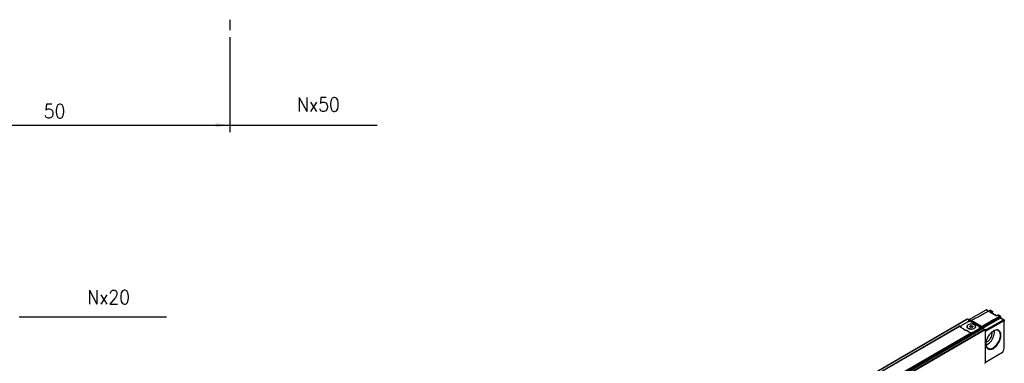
# Model space of a CAD drawing. Header units: millimetres. Extents: x -500 to 879, y -326 to 328.
# Tile 10 of 19: x -207 to -67, y 6 to 54. Entities that reach past the tile are written whole.
import ezdxf

# ---------------------------------------------------------------- set-up
doc = ezdxf.new("R2010")
doc.units = ezdxf.units.MM
doc.layers.add('1', color=7, linetype='Continuous')
doc.styles.add('CONVERTER_11', font='txt.shx', dxfattribs={"width": 0.9})
doc.dimstyles.new('ME10_DIM_49', dxfattribs={"dimtxt": 2, "dimasz": 2, "dimexe": 1, "dimexo": 1, "dimgap": 1, "dimtad": 1, "dimdsep": 46, "dimtxsty": 'CONVERTER_11', "dimsah": 1, "dimcen": 0.09, "dimclrd": 2, "dimclre": 2, "dimclrt": 2, "dimadec": 0, "dimazin": 0, "dimtfac": 1, "dimtdec": 4, "dimtix": 1, "dimtmove": 0, "dimatfit": 3, "dimfxl": 1, "dimtolj": 1, "dimtzin": 0, "dimarcsym": 0})

# ---------------------------------------------------------------- blocks, each defined once
blk = doc.blocks.new('REGLA_S-520-T__11', base_point=(-812.41, -232.3))
at = {"color": 7, "linetype": 'Continuous'}
for p, q in [((-360.44, 58.47), (-347.82, 65.52)), ((-347.34, 65.56), (-345.99, 64.79)), ((-343.48, 64.55), (-344.69, 65.26)), ((-344.54, 63.87), (-344.47, 63.84)), ((-340.35, 61.45), (-344.47, 63.84)), ((-343.22, 63.11), (-343.22, 64.02)), ((-798.93, -194.17), (-361.23, 59.16)), ((-361.17, 56.87), (-365.41, 54.41)), ((-361.08, 59.11), (-359.86, 57.89)), ((-360.59, 57.41), (-360.59, 57.1)), ((-360.48, 57.54), (-359.11, 58.33)), ((-358.51, 58.04), (-359.01, 58.32)), ((-358.62, 57.28), (-352.61, 53.8)), ((-353.03, 53.8), (-358.34, 56.87)), ((-350.63, 52.37), (-337.87, 59.76)), ((-348.54, 51.2), (-335.59, 58.44)), ((-348.33, 50.51), (-335.24, 57.82)), ((-339.54, 61.9), (-340.44, 61.4)), ((-337.74, 61.23), (-338.96, 61.94)), ((-335.1, 58.48), (-337.54, 59.89)), ((-334.9, 57.62), (-334.9, 58.03)), ((-334.9, 39.71), (-334.9, 57.62)), ((-366.37, 54.13), (-789.55, -190.79)), ((-366.42, 53.92), (-366.41, 54.04)), ((-366.34, 54.08), (-366.34, 53.6)), ((-365.99, 53.46), (-366.17, 53.36)), ((-365.99, 53.21), (-365.99, 53.6)), ((-363.76, 51.91), (-365.83, 53.1)), ((-363.75, 51.82), (-362.05, 50.83)), ((-359.82, 49.63), (-361.89, 50.82)), ((-361.44, 53.58), (-361.44, 53.74)), ((-359.56, 53.91), (-358.74, 54.39)), ((-359.26, 53.27), (-359.56, 53.91)), ((-359.26, 53.27), (-358.74, 53.57)), ((-358.14, 53.09), (-359.26, 53.27)), ((-358.74, 54.39), (-358.74, 53.57)), ((-358.74, 54.39), (-357.63, 54.21)), ((-358.74, 53.57), (-357.63, 53.4)), ((-357.63, 53.4), (-358.14, 53.09)), ((-357.85, 48.35), (-352.1, 51.68)), ((-357.85, 49.17), (-357.85, 48.35)), ((-357.63, 54.21), (-357.63, 53.4)), ((-357.63, 54.21), (-357.33, 53.57)), ((-357.33, 53.57), (-357.63, 53.4)), ((-357.28, 49.71), (-353.03, 52.16)), ((-353.03, 51.35), (-357.28, 48.89)), ((-355.44, 53.58), (-355.44, 53.74)), ((-352.45, 52.17), (-352.45, 52.98)), ((-352.1, 52.5), (-352.1, 51.68)), ((-352.02, 52.98), (-352.03, 52.86)), ((-350.81, 53.58), (-351.09, 53.74)), ((-350.66, 53.33), (-350.66, 52.5)), ((-350.48, 52.24), (-348.73, 51.96)), ((-348.54, 50.88), (-348.54, 51.7)), ((-348.54, 50.88), (-348.54, 27.96)), ((-348.54, 50.88), (-348.33, 50.51)), ((-348.33, 28.09), (-348.33, 50.51)), ((-336.28, 35.31), (-348.33, 28.09)), ((-348.54, 27.96), (-348.33, 28.09)), ((-348.54, 27.56), (-348.54, 27.96))]:
    blk.add_line(p, q, dxfattribs=at)
at = {"color": 3, "linetype": 'Continuous'}
for p, q in [((-346.29, 64.63), (-347.82, 65.52)), ((-345.19, 65.22), (-343.97, 64.51)), ((-345.1, 63.88), (-343.97, 64.51)), ((-340.58, 61.26), (-345.1, 63.88)), ((-344.54, 63.87), (-343.83, 64.27)), ((-343.28, 63.15), (-343.28, 63.93)), ((-798.78, -194.22), (-361.08, 59.11)), ((-360.24, 57.61), (-359.01, 58.32)), ((-358.62, 57.01), (-358.62, 57.28)), ((-351.09, 53.74), (-358.51, 58.04)), ((-339.44, 61.89), (-340.58, 61.26)), ((-339.44, 61.89), (-338.22, 61.19)), ((-338.22, 61.19), (-337.87, 60.57)), ((-335.59, 58.44), (-337.87, 59.76)), ((-335.24, 57.82), (-335.59, 58.44)), ((-366.41, 54.04), (-789.31, -190.72)), ((-350.66, 52.5), (-788.36, -200.83)), ((-788.17, -201.09), (-350.48, 52.24)), ((-786.43, -201.37), (-348.73, 51.96)), ((-786.24, -201.63), (-348.54, 51.7)), ((-357.85, 49.17), (-781.17, -195.84)), ((-358.21, 49.29), (-781.11, -195.47)), ((-365.99, 53.52), (-366.2, 53.4)), ((-357.28, 48.89), (-357.28, 49.71)), ((-353.03, 51.35), (-353.03, 52.16)), ((-352.61, 53.44), (-352.61, 53.8)), ((-352.1, 52.5), (-350.66, 53.33)), ((-352.03, 52.86), (-350.81, 53.58))]:
    blk.add_line(p, q, dxfattribs=at)
blk.add_arc((-344.11, 64.27), 0.279, 359.02551, 59.8242, dxfattribs=at)
at = {"color": 7, "linetype": 'Continuous'}
for centre, radius, start, end in [((-360.21, 57.07), 0.541, 93.08565, 119.78), ((-350.95, 53.33), 0.283, 0.03061, 59.96946)]:
    blk.add_arc(centre, radius, start, end, dxfattribs=at)
for points, knots in [([(-358.51, 58.04), (-357.4, 58.63), (-355.19, 59.83), (-351.86, 61.63), (-348.53, 63.42), (-346.3, 64.62), (-345.19, 65.22)], [0, 0, 0, 0, 3.780232, 7.560463, 11.347824, 15.135181, 15.135181, 15.135181, 15.135181]), ([(-347.34, 65.56), (-347.41, 65.59), (-347.58, 65.64), (-347.74, 65.56), (-347.82, 65.52)], [0, 0, 0, 0, 0.2285345, 0.507372, 0.507372, 0.507372, 0.507372]), ([(-344.69, 65.26), (-344.74, 65.28), (-344.84, 65.32), (-344.98, 65.3), (-345.1, 65.27), (-345.16, 65.23), (-345.19, 65.22)], [0, 0, 0, 0, 0.1484705, 0.312642, 0.4122035, 0.5188611, 0.5188611, 0.5188611, 0.5188611]), ([(-345.1, 63.88), (-345.08, 63.88), (-345.02, 63.9), (-344.92, 63.91), (-344.79, 63.91), (-344.68, 63.9), (-344.59, 63.89), (-344.55, 63.87), (-344.54, 63.87)], [0, 0, 0, 0, 0.0738434, 0.1801277, 0.3109031, 0.4386104, 0.525644, 0.5684687, 0.5684687, 0.5684687, 0.5684687]), ([(-343.48, 64.55), (-343.44, 64.53), (-343.37, 64.48), (-343.29, 64.36), (-343.23, 64.2), (-343.22, 64.09), (-343.22, 64.02)], [0, 0, 0, 0, 0.1351393, 0.2784981, 0.4146416, 0.6268335, 0.6268335, 0.6268335, 0.6268335]), ([(-361.23, 59.16), (-361.21, 59.16), (-361.15, 59.17), (-361.11, 59.13), (-361.08, 59.11)], [0, 0, 0, 0, 0.0695574, 0.1640678, 0.1640678, 0.1640678, 0.1640678]), ([(-360.48, 57.54), (-360.49, 57.53), (-360.52, 57.51), (-360.55, 57.48), (-360.58, 57.45), (-360.58, 57.42), (-360.59, 57.41)], [0, 0, 0, 0, 0.0590672, 0.0934111, 0.1393891, 0.1785257, 0.1785257, 0.1785257, 0.1785257]), ([(-360.24, 57.61), (-359.94, 57.61), (-359.38, 57.61), (-358.86, 57.39), (-358.62, 57.28)], [0, 0, 0, 0, 0.875241, 1.666828, 1.666828, 1.666828, 1.666828]), ([(-359.11, 58.33), (-359.09, 58.34), (-359.06, 58.35), (-359.03, 58.33), (-359.01, 58.32)], [0, 0, 0, 0, 0.0468022, 0.1042475, 0.1042475, 0.1042475, 0.1042475]), ([(-351.09, 53.74), (-350.02, 54.36), (-347.88, 55.6), (-344.66, 57.46), (-341.44, 59.32), (-339.3, 60.56), (-338.22, 61.19)], [0, 0, 0, 0, 3.712795, 7.42559, 11.145389, 14.865192, 14.865192, 14.865192, 14.865192]), ([(-350.66, 53.17), (-349.61, 53.78), (-347.49, 55.01), (-344.3, 56.85), (-341.09, 58.71), (-338.95, 59.95), (-337.87, 60.57)], [0, 0, 0, 0, 3.671944, 7.343887, 11.063257, 14.780058, 14.780058, 14.780058, 14.780058]), ([(-340.44, 61.4), (-340.45, 61.4), (-340.48, 61.38), (-340.51, 61.35), (-340.55, 61.31), (-340.57, 61.28), (-340.58, 61.26)], [0, 0, 0, 0, 0.0428968, 0.0907963, 0.1427579, 0.1986766, 0.1986766, 0.1986766, 0.1986766]), ([(-339.54, 61.9), (-339.5, 61.92), (-339.4, 61.98), (-339.24, 62.01), (-339.08, 61.99), (-339, 61.95), (-338.96, 61.94)], [0, 0, 0, 0, 0.1475249, 0.3403558, 0.4818958, 0.6154886, 0.6154886, 0.6154886, 0.6154886]), ([(-337.74, 61.23), (-337.79, 61.25), (-337.88, 61.29), (-338.02, 61.27), (-338.13, 61.23), (-338.19, 61.2), (-338.22, 61.19)], [0, 0, 0, 0, 0.1430297, 0.301851, 0.3988723, 0.5033664, 0.5033664, 0.5033664, 0.5033664]), ([(-337.53, 60.37), (-337.54, 60.41), (-337.54, 60.5), (-337.63, 60.6), (-337.75, 60.63), (-337.83, 60.59), (-337.87, 60.57)], [0, 0, 0, 0, 0.14002, 0.2540646, 0.3669375, 0.5036581, 0.5036581, 0.5036581, 0.5036581]), ([(-337.53, 59.85), (-337.59, 59.85), (-337.71, 59.84), (-337.81, 59.79), (-337.87, 59.76)], [0, 0, 0, 0, 0.162662, 0.3515403, 0.3515403, 0.3515403, 0.3515403]), ([(-337.54, 60.79), (-337.54, 60.84), (-337.55, 60.93), (-337.59, 61.06), (-337.66, 61.17), (-337.72, 61.22), (-337.74, 61.23)], [0, 0, 0, 0, 0.1237187, 0.2780411, 0.4152543, 0.5050701, 0.5050701, 0.5050701, 0.5050701]), ([(-337.54, 60.79), (-337.54, 60.76), (-337.54, 60.69), (-337.54, 60.58), (-337.54, 60.48), (-337.54, 60.4), (-337.53, 60.37)], [0, 0, 0, 0, 0.1049516, 0.2099032, 0.3157395, 0.4268849, 0.4268849, 0.4268849, 0.4268849]), ([(-337.54, 59.89), (-337.54, 59.97), (-337.53, 60.13), (-337.53, 60.29), (-337.53, 60.37)], [0, 0, 0, 0, 0.2372655, 0.4756473, 0.4756473, 0.4756473, 0.4756473]), ([(-337.53, 59.85), (-337.53, 59.86), (-337.53, 59.87), (-337.54, 59.88), (-337.54, 59.89)], [0, 0, 0, 0, 0.02013951, 0.04152316, 0.04152316, 0.04152316, 0.04152316]), ([(-335.59, 58.44), (-335.5, 58.48), (-335.34, 58.56), (-335.18, 58.51), (-335.1, 58.48)], [0, 0, 0, 0, 0.2788376, 0.507372, 0.507372, 0.507372, 0.507372]), ([(-335.24, 57.82), (-335.15, 57.85), (-334.96, 57.9), (-334.92, 57.71), (-334.9, 57.62)], [0, 0, 0, 0, 0.2468009, 0.4954625, 0.4954625, 0.4954625, 0.4954625]), ([(-335.1, 58.48), (-335.04, 58.43), (-334.91, 58.31), (-334.9, 58.13), (-334.9, 58.03)], [0, 0, 0, 0, 0.2328484, 0.5182881, 0.5182881, 0.5182881, 0.5182881]), ([(-365.83, 53.1), (-366, 53.21), (-366.3, 53.41), (-366.38, 53.77), (-366.42, 53.92)], [0, 0, 0, 0, 0.573572, 1.041979, 1.041979, 1.041979, 1.041979]), ([(-366.41, 54.04), (-366.41, 54.05), (-366.4, 54.07), (-366.39, 54.09), (-366.38, 54.12), (-366.37, 54.13), (-366.37, 54.13)], [0, 0, 0, 0, 0.0290335, 0.0618154, 0.0764389, 0.1005969, 0.1005969, 0.1005969, 0.1005969]), ([(-366.37, 54.13), (-366.37, 54.13), (-366.36, 54.13), (-366.35, 54.14), (-366.34, 54.1), (-366.34, 54.09), (-366.34, 54.08)], [0, 0, 0, 0, 0.00678221, 0.01356443, 0.04625814, 0.07032487, 0.07032487, 0.07032487, 0.07032487]), ([(-365.41, 54.41), (-365.58, 54.3), (-365.88, 54.11), (-365.96, 53.75), (-365.99, 53.6)], [0, 0, 0, 0, 0.573572, 1.041979, 1.041979, 1.041979, 1.041979]), ([(-365.99, 53.6), (-365.98, 53.5), (-365.96, 53.31), (-365.84, 53.15), (-365.78, 53.07)], [0, 0, 0, 0, 0.2757597, 0.5755629, 0.5755629, 0.5755629, 0.5755629]), ([(-361.89, 50.82), (-362.37, 50.87), (-363.18, 50.94), (-363.59, 51.62), (-363.76, 51.91)], [0, 0, 0, 0, 1.332097, 2.278226, 2.278226, 2.278226, 2.278226]), ([(-355.34, 53.74), (-355.45, 54.06), (-355.7, 54.82), (-356.98, 55.39), (-358.44, 55.61), (-359.91, 55.39), (-361.19, 54.82), (-361.44, 54.06), (-361.54, 53.74)], [0, 0, 0, 0, 0.988581, 2.299572, 3.868095, 5.436619, 6.74761, 7.736191, 7.736191, 7.736191, 7.736191]), ([(-361.29, 54.28), (-361.36, 54.19), (-361.48, 53.99), (-361.52, 53.77), (-361.54, 53.66)], [0, 0, 0, 0, 0.349823, 0.6802781, 0.6802781, 0.6802781, 0.6802781]), ([(-361.54, 53.74), (-361.49, 53.49), (-361.36, 52.95), (-360.89, 52.64), (-360.64, 52.47)], [0, 0, 0, 0, 0.72603, 1.615067, 1.615067, 1.615067, 1.615067]), ([(-355.44, 53.74), (-355.55, 54.05), (-355.79, 54.78), (-357.03, 55.34), (-358.44, 55.55), (-359.86, 55.34), (-361.1, 54.78), (-361.34, 54.05), (-361.44, 53.74)], [0, 0, 0, 0, 0.956691, 2.225392, 3.743318, 5.261244, 6.529945, 7.486636, 7.486636, 7.486636, 7.486636]), ([(-361.44, 53.74), (-361.39, 53.5), (-361.27, 52.98), (-360.82, 52.68), (-360.56, 52.51)], [0, 0, 0, 0, 0.70261, 1.562968, 1.562968, 1.562968, 1.562968]), ([(-361.3, 53.05), (-361.34, 53.14), (-361.42, 53.3), (-361.44, 53.49), (-361.44, 53.58)], [0, 0, 0, 0, 0.2768421, 0.5444193, 0.5444193, 0.5444193, 0.5444193]), ([(-360.64, 52.47), (-360.11, 52.27), (-359.02, 51.84), (-357.35, 51.99), (-355.81, 52.51), (-355.48, 53.37), (-355.34, 53.74)], [0, 0, 0, 0, 1.661471, 3.455453, 4.99559, 6.12102, 6.12102, 6.12102, 6.12102]), ([(-360.56, 52.51), (-360.06, 52.31), (-359, 51.9), (-357.39, 52.05), (-355.9, 52.55), (-355.58, 53.39), (-355.44, 53.74)], [0, 0, 0, 0, 1.607876, 3.343987, 4.834442, 5.923568, 5.923568, 5.923568, 5.923568]), ([(-358.21, 49.29), (-358.5, 49.29), (-359.06, 49.29), (-359.58, 49.52), (-359.82, 49.63)], [0, 0, 0, 0, 0.875241, 1.666828, 1.666828, 1.666828, 1.666828]), ([(-359.44, 49.45), (-359.06, 49.4), (-358.32, 49.29), (-357.62, 49.57), (-357.28, 49.71)], [0, 0, 0, 0, 1.137157, 2.217642, 2.217642, 2.217642, 2.217642]), ([(-357.85, 49.17), (-357.87, 49.19), (-357.89, 49.25), (-357.99, 49.28), (-358.1, 49.3), (-358.17, 49.29), (-358.21, 49.29)], [0, 0, 0, 0, 0.076293, 0.183125, 0.285862, 0.3966881, 0.3966881, 0.3966881, 0.3966881]), ([(-355.35, 53.66), (-355.36, 53.77), (-355.4, 53.99), (-355.53, 54.19), (-355.59, 54.28)], [0, 0, 0, 0, 0.3304954, 0.6803614, 0.6803614, 0.6803614, 0.6803614]), ([(-355.44, 53.58), (-355.45, 53.48), (-355.46, 53.29), (-355.55, 53.12), (-355.59, 53.03)], [0, 0, 0, 0, 0.2798692, 0.5704428, 0.5704428, 0.5704428, 0.5704428]), ([(-352.45, 52.98), (-352.48, 53.14), (-352.56, 53.49), (-352.87, 53.69), (-353.03, 53.8)], [0, 0, 0, 0, 0.468406, 1.041979, 1.041979, 1.041979, 1.041979]), ([(-353.03, 52.16), (-352.87, 52.27), (-352.56, 52.47), (-352.48, 52.82), (-352.45, 52.98)], [0, 0, 0, 0, 0.573572, 1.041979, 1.041979, 1.041979, 1.041979]), ([(-353.03, 51.35), (-352.87, 51.46), (-352.56, 51.66), (-352.48, 52.01), (-352.45, 52.17)], [0, 0, 0, 0, 0.573572, 1.041979, 1.041979, 1.041979, 1.041979]), ([(-352.61, 53.8), (-352.44, 53.69), (-352.14, 53.49), (-352.06, 53.14), (-352.02, 52.98)], [0, 0, 0, 0, 0.573572, 1.041979, 1.041979, 1.041979, 1.041979]), ([(-352.45, 52.72), (-352.37, 52.66), (-352.24, 52.55), (-352.14, 52.39), (-352.1, 52.32)], [0, 0, 0, 0, 0.2784394, 0.5274307, 0.5274307, 0.5274307, 0.5274307]), ([(-352.1, 52.5), (-352.1, 52.53), (-352.09, 52.6), (-352.07, 52.69), (-352.05, 52.78), (-352.04, 52.84), (-352.03, 52.86)], [0, 0, 0, 0, 0.0923988, 0.209338, 0.2900054, 0.3724617, 0.3724617, 0.3724617, 0.3724617]), ([(-350.48, 52.24), (-350.52, 52.27), (-350.63, 52.32), (-350.65, 52.44), (-350.66, 52.5)], [0, 0, 0, 0, 0.1603525, 0.3392879, 0.3392879, 0.3392879, 0.3392879]), ([(-348.73, 51.96), (-348.68, 51.94), (-348.58, 51.88), (-348.56, 51.76), (-348.54, 51.7)], [0, 0, 0, 0, 0.1603525, 0.3392879, 0.3392879, 0.3392879, 0.3392879]), ([(-348.05, 41.29), (-347.94, 40.19), (-347.72, 38.14), (-344.31, 37.04), (-341.2, 39.01), (-338.64, 42.15), (-337.24, 45.93), (-337.13, 49.61), (-339.87, 51.91), (-341.73, 51.04), (-342.75, 50.57)], [0, 0, 0, 0, 3.066068, 5.646588, 9.092091, 13.401089, 17.695083, 21.107482, 23.679621, 26.777197, 26.777197, 26.777197, 26.777197]), ([(-342.92, 50.46), (-343.59, 49.95), (-344.99, 48.87), (-346.54, 46.64), (-347.7, 44.2), (-347.94, 42.44), (-348.05, 41.61)], [0, 0, 0, 0, 2.517234, 5.276536, 8.035837, 10.553071, 10.553071, 10.553071, 10.553071]), ([(-346.99, 40.99), (-345.96, 41.82), (-343.83, 43.53), (-342.37, 46.65), (-341.8, 49.2), (-341.9, 50.39), (-341.95, 50.94)], [0, 0, 0, 0, 3.905208, 8.117215, 10.026438, 11.669848, 11.669848, 11.669848, 11.669848]), ([(-346.99, 42.99), (-346.31, 43.53), (-344.89, 44.67), (-343.9, 46.79), (-343.51, 48.6), (-343.66, 49.48), (-343.73, 49.88)], [0, 0, 0, 0, 2.587261, 5.377782, 6.829452, 8.044469, 8.044469, 8.044469, 8.044469]), ([(-346.58, 38.17), (-345.79, 37.99), (-343.94, 37.58), (-341.23, 39.54), (-339.02, 42.29), (-337.73, 45.58), (-337.38, 48.91), (-338.66, 50.3), (-339.21, 50.9)], [0, 0, 0, 0, 2.344815, 5.465268, 9.212081, 12.958894, 16.079347, 18.424162, 18.424162, 18.424162, 18.424162]), ([(-342.75, 50.57), (-342.78, 50.55), (-342.84, 50.51), (-342.89, 50.48), (-342.92, 50.46)], [0, 0, 0, 0, 0.1008763, 0.2027351, 0.2027351, 0.2027351, 0.2027351]), ([(-339.21, 50.9), (-339.76, 51.06), (-340.97, 51.43), (-342.12, 50.87), (-342.75, 50.57)], [0, 0, 0, 0, 1.65531, 3.667405, 3.667405, 3.667405, 3.667405]), ([(-357.85, 48.66), (-357.75, 48.69), (-357.55, 48.75), (-357.37, 48.85), (-357.28, 48.89)], [0, 0, 0, 0, 0.3193034, 0.6252407, 0.6252407, 0.6252407, 0.6252407]), ([(-347.95, 42.59), (-347.79, 42.64), (-347.45, 42.73), (-347.15, 42.9), (-346.99, 42.99)], [0, 0, 0, 0, 0.4963, 1.038676, 1.038676, 1.038676, 1.038676]), ([(-348.05, 41.61), (-348.05, 41.59), (-348.05, 41.55), (-348.05, 41.52), (-348.05, 41.5)], [0, 0, 0, 0, 0.0534108, 0.106587, 0.106587, 0.106587, 0.106587]), ([(-348.05, 41.5), (-348.05, 41.49), (-348.05, 41.45), (-348.05, 41.42), (-348.05, 41.41)], [0, 0, 0, 0, 0.04816634, 0.09617226, 0.09617226, 0.09617226, 0.09617226]), ([(-348.05, 41.41), (-348.05, 41.39), (-348.05, 41.35), (-348.05, 41.31), (-348.05, 41.29)], [0, 0, 0, 0, 0.0552586, 0.1102746, 0.1102746, 0.1102746, 0.1102746]), ([(-348.05, 41.29), (-347.99, 40.62), (-347.88, 39.39), (-346.98, 38.55), (-346.58, 38.17)], [0, 0, 0, 0, 1.947912, 3.560453, 3.560453, 3.560453, 3.560453]), ([(-347.98, 40.53), (-347.81, 40.59), (-347.47, 40.72), (-347.15, 40.9), (-346.99, 40.99)], [0, 0, 0, 0, 0.529026, 1.090755, 1.090755, 1.090755, 1.090755]), ([(-336.28, 35.31), (-336.22, 35.34), (-336.12, 35.42), (-336.05, 35.54), (-336.01, 35.6)], [0, 0, 0, 0, 0.1883154, 0.3957472, 0.3957472, 0.3957472, 0.3957472]), ([(-336.01, 35.6), (-335.69, 36.29), (-335.08, 37.59), (-334.96, 39.03), (-334.9, 39.71)], [0, 0, 0, 0, 2.254225, 4.290005, 4.290005, 4.290005, 4.290005])]:
    blk.add_open_spline(points, degree=3, knots=knots, dxfattribs=at)
at = {"color": 3, "linetype": 'Continuous'}
for points, knots in [([(-343.97, 64.51), (-343.88, 64.55), (-343.72, 64.63), (-343.56, 64.58), (-343.48, 64.55)], [0, 0, 0, 0, 0.2788376, 0.507372, 0.507372, 0.507372, 0.507372]), ([(-343.83, 64.27), (-343.68, 64.31), (-343.38, 64.4), (-343.31, 64.09), (-343.28, 63.93)], [0, 0, 0, 0, 0.3948815, 0.79274, 0.79274, 0.79274, 0.79274]), ([(-343.22, 64.02), (-343.22, 64), (-343.23, 63.97), (-343.26, 63.95), (-343.28, 63.93)], [0, 0, 0, 0, 0.0468406, 0.1041979, 0.1041979, 0.1041979, 0.1041979]), ([(-339.54, 61.9), (-339.53, 61.91), (-339.49, 61.92), (-339.46, 61.9), (-339.44, 61.89)], [0, 0, 0, 0, 0.0469662, 0.1039856, 0.1039856, 0.1039856, 0.1039856]), ([(-339.44, 61.89), (-339.36, 61.94), (-339.2, 62.01), (-339.03, 61.96), (-338.96, 61.94)], [0, 0, 0, 0, 0.2788376, 0.507372, 0.507372, 0.507372, 0.507372])]:
    blk.add_open_spline(points, degree=3, knots=knots, dxfattribs=at)
at = {"color": 7, "linetype": 'Continuous'}
blk.add_open_spline([(-358.34, 56.87), (-358.81, 57.04), (-359.75, 57.38), (-360.69, 57.04), (-361.17, 56.87)], degree=3, dxfattribs=at)
blk = doc.blocks.new('REGLA_S2-520-T__12', base_point=(-812.41, -246.45))
blk.add_blockref('REGLA_S-520-T__11', (-812.41, -232.3))
blk = doc.blocks.new('Iso0', base_point=(-732.75, -185))
blk.add_blockref('REGLA_S2-520-T__12', (-812.41, -246.45))
blk = doc.blocks.new('*D88')
at = {"layer": '1', "color": 2, "linetype": 'Continuous'}
for p, q in [((-227.3, 51.9), (-227.3, 38.41)), ((-177.3, 51.9), (-177.3, 38.41)), ((-227.3, 39.41), (-177.3, 39.41))]:
    blk.add_line(p, q, dxfattribs=at)
at = {"layer": '1', "color": 2}
for points in [[(-225.3, 39.67), (-225.3, 39.14), (-227.3, 39.41)], [(-179.3, 39.14), (-179.3, 39.67), (-177.3, 39.41)]]:
    blk.add_solid(points, dxfattribs=at)
at = {"layer": '1', "color": 2, "insert": (-203.8, 40.41), "char_height": 2, "attachment_point": 7, "rotation": 0.0001, "line_spacing_factor": 0.60024, "style": 'CONVERTER_11'}
blk.add_mtext('50', dxfattribs=at)
blk = doc.blocks.new('Posiciones_Io', base_point=(-250.38, 56.374))
at = {"layer": '1', "color": 2, "linetype": 'Continuous'}
for p, q in [((-177.3, 54.4), (-177.3, 52.9)), ((-177.3, 39.405), (-156.3, 39.405)), ((-207.3, 12.131), (-186.3, 12.131))]:
    blk.add_line(p, q, dxfattribs=at)
at = {"layer": '1', "color": 2, "style": 'CONVERTER_11', "width": 0.9}
for s, p in [('Nx50', (-167.713, 41.328)), ('Nx20', (-197.606, 13.944))]:
    blk.add_text(s, height=2, dxfattribs=at).set_placement(p)
at = {"layer": '1'}
dim = blk.add_linear_dim(base=(-227.3, 39.405), p1=(-177.3, 52.9), p2=(-227.3, 52.9), dimstyle='ME10_DIM_49', dxfattribs=at)
dim.commit()
dim.dimension.update_dxf_attribs({"geometry": '*D88', "text_midpoint": (-202.3, 41.405), "text_rotation": 0.00014})

msp = doc.modelspace()

# ---------------------------------------------------------------- block references
at = {"xscale": 0.2, "yscale": 0.2, "zscale": 0.2}
msp.add_blockref('Iso0', (-146.55, -37), dxfattribs=at)
at = {"layer": '1'}
msp.add_blockref('Posiciones_Io', (-250.38, 56.37), dxfattribs=at)

doc.saveas('drawing.dxf')
